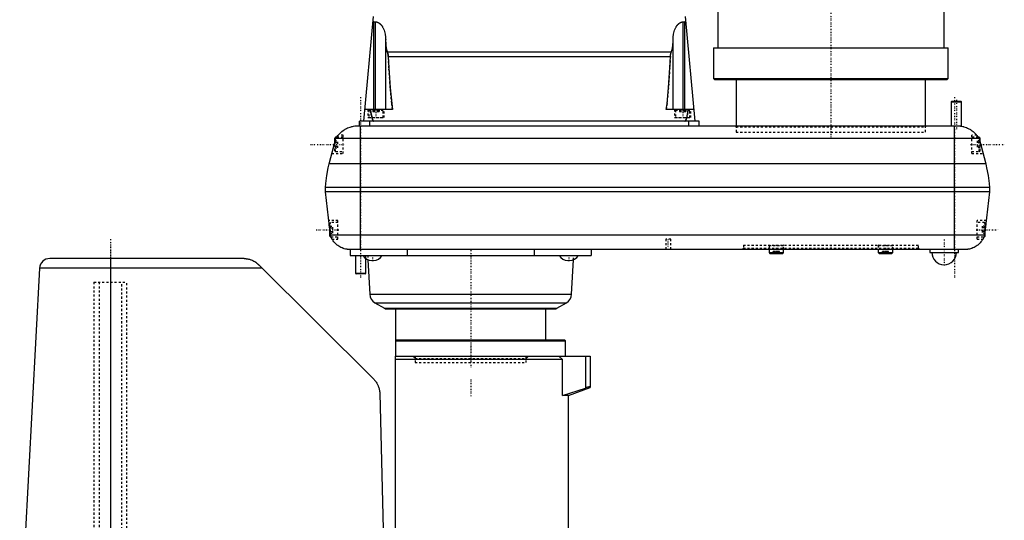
# Model space of a CAD drawing. Extents: x -398 to 147, y -517 to 214.
# Tile 4 of 5: x -394 to 84, y -274 to -30. Entities that reach past the tile are written whole.
import ezdxf

# ---------------------------------------------------------------- set-up
doc = ezdxf.new("R2010")
doc.units = 0
doc.linetypes.add('CENTER', pattern=[1.5, 0.45, -0.5, 0.05, -0.5])
doc.linetypes.add('DASHED', pattern=[2, 1, -1])
for name, color, linetype in [('AM_0', 7, 'CONTINUOUS'), ('AM_3', 7, 'DASHED'), ('AM_7', 7, 'CENTER')]:
    doc.layers.add(name, color=color, linetype=linetype)

msp = doc.modelspace()

# ---------------------------------------------------------------- linework, layer by layer
at = {"layer": 'AM_0', "color": 7, "linetype": 'CONTINUOUS'}
for p, q in [((-55, -24), (-55, -44)), ((55, -44), (55, -24)), ((-222.32, -28.75), (-227, -79.7)), ((-222, -74), (-222, -31.44)), ((-222, -31.44), (-221.3, -31.44)), ((-221.3, -74), (-221.3, -31.44)), ((-71.7, -31.44), (-71, -31.44)), ((-71.7, -74), (-71.7, -31.44)), ((-71, -74), (-71, -31.44)), ((-66, -79.7), (-70.68, -28.75)), ((-216.3, -74), (-216.3, -40.09)), ((-76.7, -74), (-76.7, -40.09)), ((-215.52, -45.95), (-77.48, -45.95)), ((-57, -44), (-57, -59)), ((-57, -44), (57, -44)), ((57, -59), (57, -44)), ((-215.01, -48.21), (-77.99, -48.21)), ((-57, -59), (-56.5, -59.5)), ((-57, -59), (57, -59)), ((-56.5, -59.5), (56.5, -59.5)), ((-46, -59.5), (-46, -82)), ((46, -82), (46, -59.5)), ((56.5, -59.5), (57, -59)), ((58.8, -70), (58.5, -70.3)), ((58.5, -70.3), (58.5, -82)), ((58.5, -70.3), (63.5, -70.3)), ((58.8, -70), (63.2, -70)), ((63.5, -70.3), (63.2, -70)), ((63.5, -82.15), (63.5, -70.3)), ((-213, -74), (-226.48, -74)), ((-66.52, -74), (-80, -74)), ((-229, -82), (-229, -79.7)), ((-64, -79.7), (-229, -79.7)), ((-224, -82), (-224, -79.7)), ((-69, -82), (-69, -79.7)), ((-64, -82), (-64, -79.7)), ((-231, -82), (62.5, -82)), ((-228.5, -142), (-228.5, -82)), ((60, -142), (60, -82)), ((-243.75, -100.5), (-240.5, -88.15)), ((-240.6, -87.5), (-241, -87.9)), ((-241, -90.04), (-241, -87.9)), ((-240.1, -87.5), (-240.6, -87.5)), ((-240.6, -88.53), (-240.6, -87.5)), ((72, -88.15), (-240.5, -88.15)), ((72.1, -87.5), (71.6, -87.5)), ((72, -88.15), (75.25, -100.5)), ((72.5, -87.9), (72.1, -87.5)), ((72.1, -88.53), (72.1, -87.5)), ((72.5, -90.04), (72.5, -87.9)), ((75.25, -100.5), (-243.75, -100.5)), ((77, -112), (-245.5, -112)), ((-245.5, -114), (-245.5, -112)), ((77, -114), (-245.5, -114)), ((-243.15, -135.2), (-245.5, -114)), ((77, -114), (74.65, -135.2)), ((77, -112), (77, -114)), ((-243.5, -135.6), (-243.5, -132.04)), ((75, -135.6), (75, -132.04)), ((-243.5, -135.6), (-243.1, -136)), ((74.65, -135.2), (-243.15, -135.2)), ((-243.1, -136), (-243.1, -135.35)), ((-243.1, -136), (-242.85, -136)), ((74.35, -136), (74.6, -136)), ((74.6, -136), (74.6, -135.35)), ((74.6, -136), (75, -135.6)), ((-235, -142), (66.5, -142)), ((-233.5, -142), (-233.5, -145)), ((-205.92, -142), (-205.92, -145)), ((-144.08, -142), (-144.08, -145)), ((-116.5, -142), (-116.5, -145)), ((-30.02, -142), (-30.02, -143.6)), ((-23.02, -143.6), (-23.02, -142)), ((23.02, -142), (23.02, -143.6)), ((30.02, -143.6), (30.02, -142)), ((48, -142), (48, -143.5)), ((48, -143.5), (62, -143.5)), ((62, -143.5), (62, -142)), ((-285, -146.5), (-379.52, -146.5)), ((-350, -146.5), (-350, -391.5)), ((-233.5, -145), (-116.5, -145)), ((-231, -145), (-231, -153.7)), ((-226, -153.7), (-226, -146.51)), ((-224.89, -147.14), (-224, -163.85)), ((-222.99, -147.51), (-222.27, -147.51)), ((-127.73, -147.51), (-127.01, -147.51)), ((-126, -163.85), (-125.11, -147.14)), ((-30.02, -143.6), (-29.62, -144)), ((-30.02, -143.6), (-23.02, -143.6)), ((-29.62, -144), (-23.42, -144)), ((-23.42, -144), (-23.02, -143.6)), ((23.02, -143.6), (23.42, -144)), ((23.02, -143.6), (30.02, -143.6)), ((23.42, -144), (29.62, -144)), ((29.62, -144), (30.02, -143.6)), ((-384.5, -151.1), (-394.1, -333.55)), ((-276.39, -151.1), (-384.5, -151.1)), ((-278, -149.5), (-222.1, -205.2)), ((-231, -153.7), (-230.7, -154)), ((-226, -153.7), (-231, -153.7)), ((-226.3, -154), (-230.7, -154)), ((-226.3, -154), (-226, -153.7)), ((-224, -163.85), (-126, -163.85)), ((-221.5, -167.95), (-216.85, -170.67)), ((-221.5, -167.95), (-128.5, -167.95)), ((-216.85, -170.67), (-133.15, -170.67)), ((-215.85, -170.95), (-134.15, -170.95)), ((-211.5, -170.95), (-211.5, -194)), ((-138.5, -186), (-138.5, -170.95)), ((-133.15, -170.67), (-128.5, -167.95)), ((-211.5, -186), (-129.5, -186)), ((-211.5, -186.5), (-129, -186.5)), ((-129, -186.5), (-129.5, -186)), ((-129, -194), (-129, -186.5)), ((-211.5, -334.5), (-211.5, -194)), ((-211.5, -194), (-117, -194)), ((-130.38, -195.5), (-211.5, -195.5)), ((-130.38, -195.5), (-132.16, -194)), ((-130.38, -213), (-130.38, -195.5)), ((-119.22, -194), (-119.22, -209.42)), ((-117, -194), (-117, -209.18)), ((-130.38, -213), (-119.22, -209.42)), ((-127.5, -213), (-117, -209.18)), ((-219.15, -212), (-216.02, -333.55)), ((-127.5, -213), (-130.38, -213)), ((-127.5, -300), (-127.5, -213))]:
    msp.add_line(p, q, dxfattribs=at)
for points in [[(-222.57, -31.38, 0), (-222.55, -31.39, 0), (-222.52, -31.39, 0), (-222.49, -31.4, 0), (-222.47, -31.4, 0), (-222.46, -31.4, 0), (-222.43, -31.41, 0), (-222.39, -31.41, 0), (-222.36, -31.42, 0), (-222.33, -31.42, 0), (-222.3, -31.42, 0), (-222.28, -31.42, 0), (-222.27, -31.43, 0), (-222.24, -31.43, 0), (-222.2, -31.43, 0), (-222.17, -31.43, 0), (-222.14, -31.43, 0), (-222.11, -31.44, 0), (-222.09, -31.44, 0), (-222.08, -31.44, 0), (-222.05, -31.44, 0), (-222.02, -31.44, 0), (-222, -31.44, 0)], [(-221.3, -31.44, 0), (-221.27, -31.44, 0), (-221.19, -31.44, 0), (-221.12, -31.44, 0), (-221.08, -31.45, 0), (-221.05, -31.45, 0), (-220.98, -31.46, 0), (-220.9, -31.47, 0), (-220.83, -31.48, 0), (-220.76, -31.49, 0), (-220.69, -31.5, 0), (-220.65, -31.51, 0), (-220.61, -31.52, 0), (-220.54, -31.54, 0), (-220.47, -31.56, 0), (-220.4, -31.58, 0), (-220.33, -31.6, 0), (-220.26, -31.63, 0), (-220.22, -31.64, 0), (-220.18, -31.66, 0), (-220.11, -31.69, 0), (-220.04, -31.72, 0), (-220.01, -31.73, 0), (-219.97, -31.75, 0), (-219.9, -31.78, 0), (-219.83, -31.82, 0), (-219.8, -31.84, 0), (-219.76, -31.86, 0), (-219.7, -31.9, 0), (-219.63, -31.94, 0), (-219.56, -31.98, 0), (-219.49, -32.03, 0), (-219.42, -32.07, 0), (-219.39, -32.1, 0), (-219.36, -32.12, 0), (-219.29, -32.17, 0), (-219.22, -32.22, 0), (-219.16, -32.28, 0), (-219.09, -32.33, 0), (-219.03, -32.39, 0), (-218.99, -32.42, 0), (-218.96, -32.45, 0), (-218.9, -32.51, 0), (-218.83, -32.57, 0), (-218.77, -32.63, 0), (-218.71, -32.69, 0), (-218.65, -32.76, 0), (-218.62, -32.79, 0), (-218.59, -32.83, 0), (-218.52, -32.9, 0), (-218.46, -32.97, 0), (-218.4, -33.04, 0), (-218.35, -33.11, 0), (-218.29, -33.19, 0), (-218.26, -33.23, 0), (-218.23, -33.27, 0), (-218.17, -33.34, 0), (-218.12, -33.42, 0), (-218.06, -33.5, 0), (-218.01, -33.59, 0), (-217.95, -33.67, 0), (-217.92, -33.71, 0), (-217.9, -33.76, 0), (-217.84, -33.84, 0), (-217.79, -33.93, 0), (-217.77, -33.97, 0), (-217.62, -34.25, 0), (-217.34, -34.82, 0), (-217.09, -35.44, 0), (-216.87, -36.1, 0), (-216.68, -36.78, 0), (-216.53, -37.49, 0), (-216.47, -37.85, 0), (-216.42, -38.22, 0), (-216.35, -38.96, 0), (-216.31, -39.72, 0), (-216.3, -40.09, 0)], [(-76.7, -40.09, 0), (-76.69, -39.72, 0), (-76.65, -38.96, 0), (-76.58, -38.22, 0), (-76.53, -37.85, 0), (-76.47, -37.49, 0), (-76.32, -36.78, 0), (-76.13, -36.1, 0), (-75.91, -35.44, 0), (-75.66, -34.82, 0), (-75.38, -34.25, 0), (-75.23, -33.97, 0), (-75.21, -33.93, 0), (-75.16, -33.84, 0), (-75.1, -33.76, 0), (-75.08, -33.71, 0), (-75.05, -33.67, 0), (-74.99, -33.59, 0), (-74.94, -33.5, 0), (-74.88, -33.42, 0), (-74.83, -33.34, 0), (-74.77, -33.27, 0), (-74.74, -33.23, 0), (-74.71, -33.19, 0), (-74.65, -33.11, 0), (-74.6, -33.04, 0), (-74.54, -32.97, 0), (-74.48, -32.9, 0), (-74.41, -32.83, 0), (-74.38, -32.79, 0), (-74.35, -32.76, 0), (-74.29, -32.69, 0), (-74.23, -32.63, 0), (-74.17, -32.57, 0), (-74.1, -32.51, 0), (-74.04, -32.45, 0), (-74.01, -32.42, 0), (-73.97, -32.39, 0), (-73.91, -32.33, 0), (-73.84, -32.28, 0), (-73.78, -32.22, 0), (-73.71, -32.17, 0), (-73.64, -32.12, 0), (-73.61, -32.1, 0), (-73.58, -32.07, 0), (-73.51, -32.03, 0), (-73.44, -31.98, 0), (-73.37, -31.94, 0), (-73.3, -31.9, 0), (-73.24, -31.86, 0), (-73.2, -31.84, 0), (-73.17, -31.82, 0), (-73.1, -31.78, 0), (-73.03, -31.75, 0), (-72.99, -31.73, 0), (-72.96, -31.72, 0), (-72.89, -31.69, 0), (-72.82, -31.66, 0), (-72.78, -31.64, 0), (-72.74, -31.63, 0), (-72.67, -31.6, 0), (-72.6, -31.58, 0), (-72.53, -31.56, 0), (-72.46, -31.54, 0), (-72.39, -31.52, 0), (-72.35, -31.51, 0), (-72.31, -31.5, 0), (-72.24, -31.49, 0), (-72.17, -31.48, 0), (-72.1, -31.47, 0), (-72.02, -31.46, 0), (-71.95, -31.45, 0), (-71.92, -31.45, 0), (-71.88, -31.44, 0), (-71.81, -31.44, 0), (-71.73, -31.44, 0), (-71.7, -31.44, 0)], [(-71, -31.44, 0), (-70.98, -31.44, 0), (-70.95, -31.44, 0), (-70.92, -31.44, 0), (-70.91, -31.44, 0), (-70.89, -31.44, 0), (-70.86, -31.43, 0), (-70.83, -31.43, 0), (-70.8, -31.43, 0), (-70.76, -31.43, 0), (-70.73, -31.43, 0), (-70.72, -31.42, 0), (-70.7, -31.42, 0), (-70.67, -31.42, 0), (-70.64, -31.42, 0), (-70.61, -31.41, 0), (-70.57, -31.41, 0), (-70.54, -31.4, 0), (-70.53, -31.4, 0), (-70.51, -31.4, 0), (-70.48, -31.39, 0), (-70.45, -31.39, 0), (-70.43, -31.38, 0)], [(-216.3, -41.3, 0), (-216.3, -41.44, 0), (-216.3, -41.71, 0), (-216.29, -41.98, 0), (-216.28, -42.12, 0), (-216.27, -42.25, 0), (-216.25, -42.52, 0), (-216.23, -42.79, 0), (-216.2, -43.06, 0), (-216.16, -43.33, 0), (-216.12, -43.59, 0), (-216.1, -43.72, 0), (-216.08, -43.85, 0), (-216.03, -44.11, 0), (-215.98, -44.37, 0), (-215.92, -44.62, 0), (-215.86, -44.87, 0), (-215.79, -45.12, 0), (-215.75, -45.24, 0), (-215.72, -45.36, 0), (-215.64, -45.6, 0), (-215.56, -45.83, 0), (-215.52, -45.95, 0)], [(-77.48, -45.95, 0), (-77.44, -45.83, 0), (-77.36, -45.6, 0), (-77.28, -45.36, 0), (-77.25, -45.24, 0), (-77.21, -45.12, 0), (-77.14, -44.87, 0), (-77.08, -44.62, 0), (-77.02, -44.37, 0), (-76.97, -44.11, 0), (-76.92, -43.85, 0), (-76.9, -43.72, 0), (-76.88, -43.59, 0), (-76.84, -43.33, 0), (-76.8, -43.06, 0), (-76.77, -42.79, 0), (-76.75, -42.52, 0), (-76.73, -42.25, 0), (-76.72, -42.12, 0), (-76.71, -41.98, 0), (-76.7, -41.71, 0), (-76.7, -41.44, 0), (-76.7, -41.3, 0)], [(-215.52, -45.95, 0), (-215.5, -46.01, 0), (-215.46, -46.12, 0), (-215.42, -46.24, 0), (-215.4, -46.3, 0), (-215.38, -46.36, 0), (-215.34, -46.48, 0), (-215.3, -46.6, 0), (-215.27, -46.73, 0), (-215.23, -46.85, 0), (-215.2, -46.98, 0), (-215.18, -47.04, 0), (-215.17, -47.1, 0), (-215.14, -47.23, 0), (-215.11, -47.36, 0), (-215.09, -47.49, 0), (-215.07, -47.62, 0), (-215.05, -47.75, 0), (-215.05, -47.82, 0), (-215.04, -47.88, 0), (-215.03, -48.02, 0), (-215.02, -48.15, 0), (-215.01, -48.21, 0)], [(-77.99, -48.21, 0), (-77.98, -48.15, 0), (-77.97, -48.02, 0), (-77.96, -47.88, 0), (-77.95, -47.82, 0), (-77.95, -47.75, 0), (-77.93, -47.62, 0), (-77.91, -47.49, 0), (-77.89, -47.36, 0), (-77.86, -47.23, 0), (-77.83, -47.1, 0), (-77.82, -47.04, 0), (-77.8, -46.98, 0), (-77.77, -46.85, 0), (-77.73, -46.73, 0), (-77.7, -46.6, 0), (-77.66, -46.48, 0), (-77.62, -46.36, 0), (-77.6, -46.3, 0), (-77.58, -46.24, 0), (-77.54, -46.12, 0), (-77.5, -46.01, 0), (-77.48, -45.95, 0)], [(-215.01, -48.21, 0), (-214.73, -53.77, 0), (-214.09, -63.46, 0), (-213.38, -71.06, 0), (-213, -74, 0)], [(-80, -74, 0), (-79.62, -71.06, 0), (-78.91, -63.46, 0), (-78.27, -53.77, 0), (-77.99, -48.21, 0)], [(-223.7, -74, 0), (-223.43, -75.73, 0), (-223.1, -77.36, 0), (-223.01, -77.75, 0), (-222.91, -78.1, 0), (-222.86, -78.26, 0), (-222.82, -78.42, 0), (-222.72, -78.7, 0), (-222.63, -78.95, 0), (-222.57, -79.08, 0), (-222.55, -79.11, 0), (-222.54, -79.15, 0), (-222.53, -79.16, 0), (-222.52, -79.18, 0), (-222.51, -79.21, 0), (-222.49, -79.24, 0), (-222.47, -79.27, 0), (-222.46, -79.3, 0), (-222.44, -79.33, 0), (-222.43, -79.34, 0), (-222.43, -79.35, 0), (-222.41, -79.38, 0), (-222.39, -79.4, 0), (-222.38, -79.43, 0), (-222.36, -79.45, 0), (-222.35, -79.47, 0), (-222.34, -79.48, 0), (-222.33, -79.49, 0), (-222.31, -79.51, 0), (-222.3, -79.53, 0), (-222.29, -79.54, 0), (-222.28, -79.55, 0), (-222.27, -79.57, 0), (-222.25, -79.58, 0), (-222.24, -79.59, 0), (-222.23, -79.6, 0), (-222.22, -79.61, 0), (-222.2, -79.62, 0), (-222.18, -79.63, 0), (-222.17, -79.65, 0), (-222.15, -79.66, 0), (-222.14, -79.66, 0), (-222.14, -79.66, 0), (-222.12, -79.67, 0), (-222.1, -79.68, 0), (-222.09, -79.69, 0), (-222.07, -79.69, 0), (-222.06, -79.69, 0), (-222.05, -79.7, 0), (-222.04, -79.7, 0), (-222.02, -79.7, 0), (-222.01, -79.7, 0), (-222, -79.7, 0)], [(-71, -79.7, 0), (-70.99, -79.7, 0), (-70.98, -79.7, 0), (-70.96, -79.7, 0), (-70.95, -79.7, 0), (-70.94, -79.69, 0), (-70.93, -79.69, 0), (-70.91, -79.69, 0), (-70.9, -79.68, 0), (-70.88, -79.67, 0), (-70.86, -79.66, 0), (-70.86, -79.66, 0), (-70.85, -79.66, 0), (-70.83, -79.65, 0), (-70.82, -79.63, 0), (-70.8, -79.62, 0), (-70.78, -79.61, 0), (-70.77, -79.6, 0), (-70.76, -79.59, 0), (-70.75, -79.58, 0), (-70.73, -79.57, 0), (-70.72, -79.55, 0), (-70.71, -79.54, 0), (-70.7, -79.53, 0), (-70.69, -79.51, 0), (-70.67, -79.49, 0), (-70.66, -79.48, 0), (-70.65, -79.47, 0), (-70.64, -79.45, 0), (-70.62, -79.43, 0), (-70.61, -79.4, 0), (-70.59, -79.38, 0), (-70.57, -79.35, 0), (-70.57, -79.34, 0), (-70.56, -79.33, 0), (-70.54, -79.3, 0), (-70.53, -79.27, 0), (-70.51, -79.24, 0), (-70.49, -79.21, 0), (-70.48, -79.18, 0), (-70.47, -79.16, 0), (-70.46, -79.15, 0), (-70.45, -79.11, 0), (-70.43, -79.08, 0), (-70.37, -78.95, 0), (-70.28, -78.7, 0), (-70.18, -78.42, 0), (-70.14, -78.26, 0), (-70.09, -78.1, 0), (-69.99, -77.75, 0), (-69.9, -77.36, 0), (-69.81, -76.94, 0), (-69.71, -76.48, 0), (-69.62, -75.99, 0), (-69.57, -75.73, 0), (-69.53, -75.46, 0), (-69.43, -74.9, 0), (-69.34, -74.31, 0), (-69.3, -74, 0)], [(-240.5, -88.15, 0), (-240.31, -87.84, 0), (-239.92, -87.24, 0), (-239.49, -86.67, 0), (-239.27, -86.4, 0), (-239.04, -86.13, 0), (-238.57, -85.63, 0), (-238.07, -85.16, 0), (-237.56, -84.71, 0), (-237.02, -84.31, 0), (-236.48, -83.93, 0), (-236.2, -83.76, 0), (-235.92, -83.59, 0), (-235.36, -83.29, 0), (-234.78, -83.01, 0), (-234.2, -82.77, 0), (-233.62, -82.56, 0), (-233.04, -82.39, 0), (-232.74, -82.31, 0), (-232.45, -82.24, 0), (-231.87, -82.12, 0), (-231.29, -82.03, 0), (-231, -82, 0)], [(62.5, -82, 0), (62.81, -82.04, 0), (63.43, -82.13, 0), (64.05, -82.26, 0), (64.35, -82.34, 0), (64.66, -82.42, 0), (65.26, -82.61, 0), (65.85, -82.83, 0), (66.43, -83.08, 0), (66.99, -83.36, 0), (67.55, -83.67, 0), (67.82, -83.83, 0), (68.09, -84.01, 0), (68.62, -84.38, 0), (69.13, -84.78, 0), (69.63, -85.21, 0), (70.12, -85.68, 0), (70.58, -86.18, 0), (70.8, -86.44, 0), (71.02, -86.7, 0), (71.43, -87.26, 0), (71.82, -87.85, 0), (72, -88.15, 0)], [(70.85, -86.5, 0), (70.85, -86.5, 0), (70.86, -86.51, 0), (70.87, -86.52, 0), (70.88, -86.53, 0), (70.89, -86.54, 0), (70.91, -86.57, 0), (70.94, -86.6, 0), (70.97, -86.64, 0), (71, -86.69, 0), (71.05, -86.74, 0), (71.07, -86.77, 0), (71.09, -86.8, 0), (71.14, -86.86, 0), (71.19, -86.93, 0), (71.25, -87.01, 0), (71.31, -87.09, 0), (71.37, -87.17, 0), (71.4, -87.22, 0), (71.43, -87.26, 0), (71.5, -87.36, 0), (71.56, -87.45, 0), (71.59, -87.5, 0)], [(-245.5, -112, 0), (-245.33, -110.06, 0), (-244.85, -106.2, 0), (-244.16, -102.39, 0), (-243.75, -100.5, 0)], [(75.25, -100.5, 0), (75.66, -102.39, 0), (76.35, -106.2, 0), (76.83, -110.06, 0), (77, -112, 0)], [(-235, -142, 0), (-235.28, -141.96, 0), (-235.84, -141.85, 0), (-236.39, -141.71, 0), (-236.67, -141.62, 0), (-236.95, -141.53, 0), (-237.49, -141.32, 0), (-238.03, -141.08, 0), (-238.56, -140.8, 0), (-239.08, -140.49, 0), (-239.58, -140.14, 0), (-239.83, -139.95, 0), (-240.07, -139.75, 0), (-240.54, -139.34, 0), (-240.99, -138.88, 0), (-241.41, -138.4, 0), (-241.8, -137.88, 0), (-242.02, -137.56, 0), (-242.08, -137.47, 0), (-242.14, -137.38, 0), (-242.16, -137.33, 0), (-242.19, -137.28, 0), (-242.25, -137.19, 0), (-242.31, -137.09, 0), (-242.33, -137.04, 0), (-242.36, -137, 0), (-242.41, -136.9, 0), (-242.47, -136.8, 0), (-242.49, -136.75, 0), (-242.52, -136.7, 0), (-242.57, -136.6, 0), (-242.62, -136.5, 0), (-242.67, -136.4, 0), (-242.72, -136.3, 0), (-242.76, -136.2, 0), (-242.79, -136.15, 0), (-242.81, -136.1, 0), (-242.85, -136, 0), (-242.9, -135.89, 0), (-242.94, -135.79, 0), (-242.98, -135.68, 0), (-243.02, -135.58, 0), (-243.04, -135.52, 0), (-243.06, -135.47, 0), (-243.1, -135.36, 0), (-243.13, -135.25, 0), (-243.15, -135.2, 0)], [(-242.36, -137, 0), (-242.36, -137, 0), (-242.36, -136.99, 0), (-242.37, -136.98, 0), (-242.37, -136.97, 0), (-242.38, -136.96, 0), (-242.39, -136.94, 0), (-242.41, -136.9, 0), (-242.43, -136.87, 0), (-242.46, -136.82, 0), (-242.48, -136.77, 0), (-242.5, -136.74, 0), (-242.51, -136.71, 0), (-242.55, -136.65, 0), (-242.58, -136.58, 0), (-242.62, -136.5, 0), (-242.66, -136.42, 0), (-242.7, -136.34, 0), (-242.72, -136.29, 0), (-242.74, -136.25, 0), (-242.78, -136.15, 0), (-242.83, -136.05, 0), (-242.85, -136, 0)], [(74.65, -135.2, 0), (74.63, -135.25, 0), (74.6, -135.36, 0), (74.56, -135.47, 0), (74.54, -135.52, 0), (74.52, -135.58, 0), (74.48, -135.68, 0), (74.44, -135.79, 0), (74.4, -135.89, 0), (74.35, -136, 0), (74.31, -136.1, 0), (74.29, -136.15, 0), (74.26, -136.2, 0), (74.22, -136.3, 0), (74.17, -136.4, 0), (74.12, -136.5, 0), (74.07, -136.6, 0), (74.02, -136.7, 0), (73.99, -136.75, 0), (73.97, -136.8, 0), (73.91, -136.9, 0), (73.86, -137, 0), (73.83, -137.04, 0), (73.81, -137.09, 0), (73.75, -137.19, 0), (73.69, -137.28, 0), (73.66, -137.33, 0), (73.64, -137.38, 0), (73.58, -137.47, 0), (73.52, -137.56, 0), (73.3, -137.88, 0), (72.91, -138.4, 0), (72.49, -138.88, 0), (72.04, -139.33, 0), (71.57, -139.75, 0), (71.33, -139.95, 0), (71.09, -140.14, 0), (70.58, -140.49, 0), (70.06, -140.8, 0), (69.53, -141.08, 0), (68.99, -141.32, 0), (68.45, -141.53, 0), (68.17, -141.62, 0), (67.89, -141.71, 0), (67.34, -141.85, 0), (66.78, -141.96, 0), (66.5, -142, 0)], [(74.35, -136, 0), (74.33, -136.05, 0), (74.28, -136.15, 0), (74.24, -136.25, 0), (74.22, -136.29, 0), (74.2, -136.34, 0), (74.16, -136.42, 0), (74.12, -136.5, 0), (74.08, -136.58, 0), (74.05, -136.65, 0), (74.01, -136.71, 0), (74, -136.74, 0), (73.98, -136.77, 0), (73.96, -136.82, 0), (73.93, -136.87, 0), (73.91, -136.9, 0), (73.89, -136.94, 0), (73.88, -136.96, 0), (73.87, -136.97, 0), (73.87, -136.98, 0), (73.86, -136.99, 0), (73.86, -137, 0), (73.86, -137, 0)], [(-285, -146.5, 0), (-285, -146.5, 0), (-285, -146.5, 0), (-285, -146.5, 0), (-285, -146.5, 0), (-285, -146.5, 0), (-285, -146.5, 0), (-285, -146.5, 0), (-285, -146.5, 0), (-285, -146.5, 0), (-284.99, -146.5, 0), (-284.99, -146.5, 0), (-284.99, -146.5, 0), (-284.99, -146.5, 0), (-284.99, -146.5, 0), (-284.99, -146.5, 0), (-284.99, -146.5, 0), (-284.99, -146.5, 0), (-284.99, -146.5, 0), (-284.99, -146.5, 0), (-284.99, -146.5, 0), (-284.99, -146.5, 0), (-284.99, -146.5, 0), (-284.99, -146.5, 0), (-284.98, -146.5, 0), (-284.98, -146.5, 0), (-284.97, -146.5, 0), (-284.96, -146.5, 0), (-284.96, -146.5, 0), (-284.96, -146.5, 0), (-284.95, -146.5, 0), (-284.95, -146.5, 0), (-284.94, -146.5, 0), (-284.92, -146.5, 0), (-284.91, -146.5, 0), (-284.89, -146.5, 0), (-284.86, -146.5, 0), (-284.82, -146.5, 0), (-284.68, -146.51, 0), (-284.4, -146.53, 0), (-284.24, -146.54, 0), (-284.08, -146.56, 0), (-283.72, -146.6, 0), (-283.34, -146.66, 0), (-282.94, -146.75, 0), (-282.52, -146.85, 0), (-282.08, -146.98, 0), (-281.86, -147.05, 0), (-281.65, -147.13, 0), (-281.21, -147.31, 0), (-280.78, -147.5, 0), (-280.34, -147.73, 0), (-279.89, -147.99, 0), (-279.45, -148.27, 0), (-279.24, -148.43, 0), (-279.02, -148.59, 0), (-278.6, -148.94, 0), (-278.36, -149.15, 0), (-278.3, -149.21, 0), (-278.23, -149.27, 0), (-278.2, -149.31, 0), (-278.16, -149.34, 0), (-278.1, -149.4, 0), (-278.03, -149.47, 0), (-278, -149.5, 0)], [(-222.1, -205.2, 0), (-221.95, -205.35, 0), (-221.67, -205.66, 0), (-221.39, -205.98, 0), (-221.26, -206.15, 0), (-221.13, -206.31, 0), (-220.89, -206.66, 0), (-220.66, -207.01, 0), (-220.44, -207.37, 0), (-220.24, -207.74, 0), (-220.06, -208.12, 0), (-219.97, -208.32, 0), (-219.89, -208.51, 0), (-219.74, -208.9, 0), (-219.6, -209.3, 0), (-219.49, -209.71, 0), (-219.39, -210.12, 0), (-219.3, -210.53, 0), (-219.27, -210.74, 0), (-219.24, -210.95, 0), (-219.19, -211.37, 0), (-219.16, -211.79, 0), (-219.15, -212, 0)], [(-117, -208.84, 0), (-117, -208.84, 0), (-117, -208.84, 0), (-117, -208.84, 0), (-117, -208.84, 0), (-117, -208.83, 0), (-117, -208.83, 0), (-117.01, -208.83, 0), (-117.01, -208.83, 0), (-117.01, -208.83, 0), (-117.02, -208.83, 0), (-117.02, -208.83, 0), (-117.02, -208.83, 0), (-117.02, -208.83, 0), (-117.03, -208.82, 0), (-117.03, -208.82, 0), (-117.04, -208.82, 0), (-117.05, -208.82, 0), (-117.05, -208.82, 0), (-117.05, -208.82, 0), (-117.06, -208.82, 0), (-117.07, -208.82, 0), (-117.07, -208.82, 0), (-117.08, -208.82, 0), (-117.08, -208.82, 0), (-117.09, -208.83, 0), (-117.1, -208.83, 0), (-117.1, -208.83, 0), (-117.11, -208.83, 0), (-117.12, -208.83, 0), (-117.13, -208.83, 0), (-117.14, -208.83, 0), (-117.15, -208.83, 0), (-117.16, -208.83, 0), (-117.17, -208.83, 0), (-117.18, -208.84, 0), (-117.19, -208.84, 0), (-117.2, -208.84, 0), (-117.22, -208.84, 0), (-117.23, -208.85, 0), (-117.24, -208.85, 0), (-117.25, -208.85, 0), (-117.26, -208.85, 0), (-117.28, -208.85, 0), (-117.29, -208.86, 0), (-117.31, -208.86, 0), (-117.33, -208.87, 0), (-117.33, -208.87, 0), (-117.34, -208.87, 0), (-117.36, -208.87, 0), (-117.38, -208.88, 0), (-117.4, -208.88, 0), (-117.42, -208.89, 0), (-117.43, -208.89, 0), (-117.44, -208.89, 0), (-117.45, -208.89, 0), (-117.47, -208.9, 0), (-117.49, -208.9, 0), (-117.52, -208.91, 0), (-117.54, -208.91, 0), (-117.56, -208.92, 0), (-117.57, -208.92, 0), (-117.58, -208.93, 0), (-117.6, -208.93, 0), (-117.62, -208.94, 0), (-117.64, -208.94, 0), (-117.65, -208.94, 0), (-117.67, -208.95, 0), (-117.69, -208.95, 0), (-117.71, -208.96, 0), (-117.72, -208.96, 0), (-117.74, -208.97, 0), (-117.77, -208.97, 0), (-117.79, -208.98, 0), (-117.82, -208.99, 0), (-117.84, -208.99, 0), (-117.86, -209, 0), (-117.87, -209, 0), (-117.89, -209.01, 0), (-117.92, -209.02, 0), (-117.95, -209.02, 0), (-117.97, -209.03, 0), (-118, -209.04, 0), (-118.01, -209.04, 0), (-118.03, -209.05, 0), (-118.06, -209.05, 0), (-118.08, -209.06, 0), (-118.11, -209.07, 0), (-118.14, -209.08, 0), (-118.17, -209.09, 0), (-118.18, -209.09, 0), (-118.2, -209.1, 0), (-118.22, -209.1, 0), (-118.25, -209.11, 0), (-118.35, -209.14, 0), (-118.53, -209.2, 0), (-118.62, -209.23, 0), (-118.64, -209.23, 0), (-118.67, -209.24, 0), (-118.7, -209.25, 0), (-118.72, -209.26, 0), (-118.74, -209.26, 0), (-118.77, -209.27, 0), (-118.8, -209.28, 0), (-118.83, -209.29, 0), (-118.87, -209.3, 0), (-118.9, -209.31, 0), (-118.92, -209.32, 0), (-118.93, -209.32, 0), (-118.97, -209.33, 0), (-119, -209.35, 0), (-119.12, -209.38, 0), (-119.22, -209.42, 0)]]:
    msp.add_polyline3d(points, dxfattribs=at)
for centre, radius, start, end in [((55, -143.5), 6, 180, 0), ((-379.52, -151.5), 5, 90, 175.4117), ((-222.99, -142.51), 5, 209.8262, 270), ((-222.27, -142.51), 5, 270, 330.1738), ((-127.73, -142.51), 5, 209.8262, 270), ((-127.01, -142.51), 5, 270, 330.1738), ((-219.01, -163.62), 5, 182.674, 240.072), ((-130.99, -163.62), 5, 299.928, 357.326), ((-215.82, -168.95), 2, 239.0251, 269.1598), ((-134.18, -168.95), 2, 270.8402, 300.9749)]:
    msp.add_arc(centre, radius, start, end, dxfattribs=at)
at = {"layer": 'AM_3', "color": 6, "linetype": 'DASHED'}
for p, q in [((-225, -74), (-225, -78)), ((-224.1, -74), (-224.5, -74.4)), ((-224.5, -74.4), (-224.5, -77.9)), ((-224.5, -74.4), (-217.5, -74.4)), ((-222.5, -74), (-222.5, -75)), ((-222.5, -75), (-219.5, -75)), ((-221, -74), (-221, -75)), ((-219.5, -74), (-219.5, -75)), ((-217.5, -74.4), (-217.9, -74)), ((-217.5, -77.9), (-217.5, -74.4)), ((-217, -78), (-217, -74)), ((-76, -74), (-76, -78)), ((-75.1, -74), (-75.5, -74.4)), ((-75.5, -74.4), (-75.5, -77.9)), ((-75.5, -74.4), (-68.5, -74.4)), ((-73.5, -74), (-73.5, -75)), ((-73.5, -75), (-70.5, -75)), ((-72, -74), (-72, -75)), ((-70.5, -74), (-70.5, -75)), ((-68.5, -74.4), (-68.9, -74)), ((-68.5, -77.9), (-68.5, -74.4)), ((-68, -78), (-68, -74)), ((-225, -78), (-217, -78)), ((-224.5, -77.9), (-217.5, -77.9)), ((-76, -78), (-68, -78)), ((-75.5, -77.9), (-68.5, -77.9)), ((-46.5, -82), (-46, -82.5)), ((-46, -82), (-46, -85)), ((-46, -82.5), (46, -82.5)), ((-46, -85), (46, -85)), ((-46, -85), (46, -85)), ((46, -82.5), (46.5, -82)), ((46, -85), (46, -82)), ((-242.43, -95.5), (-240.5, -88.15)), ((-241, -89.27), (-239.5, -89.27)), ((-241, -94.1), (-241, -90.04)), ((-241, -90.13), (-239.5, -90.13)), ((-240.6, -94.5), (-240.6, -88.53)), ((-237, -87.5), (-240.1, -87.5)), ((-239.5, -92.73), (-239.5, -89.27)), ((-237, -86.5), (-239.35, -86.5)), ((-237, -95.5), (-237, -86.5)), ((70.85, -86.5), (68.5, -86.5)), ((68.5, -95.5), (68.5, -86.5)), ((71.6, -87.5), (68.5, -87.5)), ((72.5, -89.27), (71, -89.27)), ((71, -89.27), (71, -92.73)), ((72.5, -90.13), (71, -90.13)), ((72, -88.15), (73.93, -95.5)), ((72.1, -94.5), (72.1, -88.53)), ((72.5, -94.1), (72.5, -90.04)), ((-242.43, -95.5), (-237, -95.5)), ((-241, -91.87), (-239.5, -91.87)), ((-241, -92.73), (-239.5, -92.73)), ((-241, -94.1), (-240.6, -94.5)), ((-240.6, -94.5), (-237, -94.5)), ((68.5, -94.5), (72.1, -94.5)), ((68.5, -95.5), (73.93, -95.5)), ((72.5, -91.87), (71, -91.87)), ((72.5, -92.73), (71, -92.73)), ((72.1, -94.5), (72.5, -94.1)), ((-239.5, -128), (-243.95, -128)), ((-243.15, -135.2), (-243.95, -128)), ((-243.1, -129), (-243.5, -129.4)), ((-239.5, -129), (-243.1, -129)), ((-243.1, -135.35), (-243.1, -129)), ((-239.5, -137), (-239.5, -128)), ((75.45, -128), (71, -128)), ((71, -137), (71, -128)), ((74.6, -129), (71, -129)), ((75, -129.4), (74.6, -129)), ((74.6, -135.35), (74.6, -129)), ((75.45, -128), (74.65, -135.2)), ((-243.5, -132.04), (-243.5, -129.4)), ((-243.5, -130.77), (-242, -130.77)), ((-243.5, -131.63), (-242, -131.63)), ((-243.5, -133.37), (-242, -133.37)), ((-242, -134.23), (-242, -130.77)), ((75, -130.77), (73.5, -130.77)), ((73.5, -130.77), (73.5, -134.23)), ((75, -131.63), (73.5, -131.63)), ((75, -133.37), (73.5, -133.37)), ((75, -132.04), (75, -129.4)), ((-243.5, -134.23), (-242, -134.23)), ((-242.85, -136), (-239.5, -136)), ((-242.36, -137), (-239.5, -137)), ((-80.25, -137), (-80.25, -142)), ((-77.75, -137), (-80.25, -137)), ((-77.75, -142), (-77.75, -137)), ((71, -136), (74.35, -136)), ((71, -137), (73.86, -137)), ((75, -134.23), (73.5, -134.23)), ((-42.5, -141.5), (-43, -142)), ((-42.5, -140), (-42.5, -141.5)), ((-42.5, -140), (42.5, -140)), ((-42.5, -141.5), (42.5, -141.5)), ((-30.02, -140.1), (-30.02, -142)), ((-30.02, -140.1), (-23.02, -140.1)), ((-28.02, -144), (-28.02, -143)), ((-25.02, -143), (-28.02, -143)), ((-26.52, -144), (-26.52, -143)), ((-25.02, -144), (-25.02, -143)), ((-23.02, -142), (-23.02, -140.1)), ((23.02, -140.1), (23.02, -142)), ((23.02, -140.1), (30.02, -140.1)), ((25.02, -144), (25.02, -143)), ((28.02, -143), (25.02, -143)), ((26.52, -144), (26.52, -143)), ((28.02, -144), (28.02, -143)), ((30.02, -142), (30.02, -140.1)), ((42.5, -141.5), (42.5, -140)), ((43, -142), (42.5, -141.5)), ((-379.5, -146.5), (-379.52, -146.5)), ((-350, -146.5), (-379.5, -146.5)), ((-226, -146.51), (-226, -145)), ((-225, -145), (-224.89, -147.14)), ((-125.11, -147.14), (-125, -145)), ((23.02, -143.6), (24.04, -143.6)), ((-358, -158), (-358, -455.5)), ((-358, -158), (-342, -158)), ((-355.5, -158), (-355.5, -500)), ((-344.5, -500), (-344.5, -158)), ((-342, -455.5), (-342, -158)), ((-203, -194), (-202, -195)), ((-202, -194), (-202, -197)), ((-202, -195), (-148, -195)), ((-148, -195), (-147, -194)), ((-148, -197), (-148, -194)), ((-202, -197), (-148, -197))]:
    msp.add_line(p, q, dxfattribs=at)
for points in [[(-222, -31.44, 0), (-222.02, -31.44, 0), (-222.05, -31.44, 0), (-222.08, -31.44, 0), (-222.09, -31.44, 0), (-222.11, -31.44, 0), (-222.14, -31.43, 0), (-222.17, -31.43, 0), (-222.2, -31.43, 0), (-222.24, -31.43, 0), (-222.27, -31.43, 0), (-222.28, -31.42, 0), (-222.3, -31.42, 0), (-222.33, -31.42, 0), (-222.36, -31.42, 0), (-222.39, -31.41, 0), (-222.43, -31.41, 0), (-222.46, -31.4, 0), (-222.47, -31.4, 0), (-222.49, -31.4, 0), (-222.52, -31.39, 0), (-222.55, -31.39, 0), (-222.57, -31.38, 0)], [(-70.43, -31.38, 0), (-70.45, -31.39, 0), (-70.48, -31.39, 0), (-70.51, -31.4, 0), (-70.53, -31.4, 0), (-70.54, -31.4, 0), (-70.57, -31.41, 0), (-70.61, -31.41, 0), (-70.64, -31.42, 0), (-70.67, -31.42, 0), (-70.7, -31.42, 0), (-70.72, -31.42, 0), (-70.73, -31.43, 0), (-70.76, -31.43, 0), (-70.8, -31.43, 0), (-70.83, -31.43, 0), (-70.86, -31.43, 0), (-70.89, -31.44, 0), (-70.91, -31.44, 0), (-70.92, -31.44, 0), (-70.95, -31.44, 0), (-70.98, -31.44, 0), (-71, -31.44, 0)], [(-215.52, -45.95, 0), (-215.56, -45.83, 0), (-215.64, -45.6, 0), (-215.72, -45.36, 0), (-215.75, -45.24, 0), (-215.79, -45.12, 0), (-215.86, -44.87, 0), (-215.92, -44.62, 0), (-215.98, -44.37, 0), (-216.03, -44.11, 0), (-216.08, -43.85, 0), (-216.1, -43.72, 0), (-216.12, -43.59, 0), (-216.16, -43.33, 0), (-216.2, -43.06, 0), (-216.23, -42.79, 0), (-216.25, -42.52, 0), (-216.27, -42.25, 0), (-216.28, -42.12, 0), (-216.29, -41.98, 0), (-216.3, -41.71, 0), (-216.3, -41.44, 0), (-216.3, -41.3, 0)], [(-215.01, -48.21, 0), (-215.02, -48.15, 0), (-215.03, -48.02, 0), (-215.04, -47.88, 0), (-215.05, -47.82, 0), (-215.05, -47.75, 0), (-215.07, -47.62, 0), (-215.09, -47.49, 0), (-215.11, -47.36, 0), (-215.14, -47.23, 0), (-215.17, -47.1, 0), (-215.18, -47.04, 0), (-215.2, -46.98, 0), (-215.23, -46.85, 0), (-215.27, -46.73, 0), (-215.3, -46.6, 0), (-215.34, -46.48, 0), (-215.38, -46.36, 0), (-215.4, -46.3, 0), (-215.42, -46.24, 0), (-215.46, -46.12, 0), (-215.5, -46.01, 0), (-215.52, -45.95, 0)], [(-213, -74, 0), (-213.38, -71.06, 0), (-214.09, -63.46, 0), (-214.73, -53.77, 0), (-215.01, -48.21, 0)], [(-77.99, -48.21, 0), (-78.27, -53.77, 0), (-78.91, -63.46, 0), (-79.62, -71.06, 0), (-80, -74, 0)], [(-222, -79.7, 0), (-222.01, -79.7, 0), (-222.02, -79.7, 0), (-222.04, -79.7, 0), (-222.05, -79.7, 0), (-222.06, -79.69, 0), (-222.07, -79.69, 0), (-222.09, -79.69, 0), (-222.1, -79.68, 0), (-222.12, -79.67, 0), (-222.14, -79.66, 0), (-222.14, -79.66, 0), (-222.15, -79.66, 0), (-222.17, -79.65, 0), (-222.18, -79.63, 0), (-222.2, -79.62, 0), (-222.22, -79.61, 0), (-222.23, -79.6, 0), (-222.24, -79.59, 0), (-222.25, -79.58, 0), (-222.27, -79.57, 0), (-222.28, -79.55, 0), (-222.29, -79.54, 0), (-222.3, -79.53, 0), (-222.31, -79.51, 0), (-222.33, -79.49, 0), (-222.34, -79.48, 0), (-222.35, -79.47, 0), (-222.36, -79.45, 0), (-222.38, -79.43, 0), (-222.39, -79.4, 0), (-222.41, -79.38, 0), (-222.43, -79.35, 0), (-222.43, -79.34, 0), (-222.44, -79.33, 0), (-222.46, -79.3, 0), (-222.47, -79.27, 0), (-222.49, -79.24, 0), (-222.51, -79.21, 0), (-222.52, -79.18, 0), (-222.53, -79.16, 0), (-222.54, -79.15, 0), (-222.55, -79.11, 0), (-222.57, -79.08, 0), (-222.63, -78.95, 0), (-222.72, -78.7, 0), (-222.82, -78.42, 0), (-222.86, -78.26, 0), (-222.91, -78.1, 0), (-223.01, -77.75, 0), (-223.1, -77.36, 0), (-223.19, -76.94, 0), (-223.29, -76.48, 0), (-223.38, -75.99, 0), (-223.43, -75.73, 0), (-223.47, -75.46, 0), (-223.57, -74.9, 0), (-223.66, -74.31, 0), (-223.7, -74, 0)], [(-69.3, -74, 0), (-69.57, -75.73, 0), (-69.9, -77.36, 0), (-69.99, -77.75, 0), (-70.09, -78.1, 0), (-70.14, -78.26, 0), (-70.18, -78.42, 0), (-70.28, -78.7, 0), (-70.37, -78.95, 0), (-70.43, -79.08, 0), (-70.45, -79.11, 0), (-70.46, -79.15, 0), (-70.47, -79.16, 0), (-70.48, -79.18, 0), (-70.49, -79.21, 0), (-70.51, -79.24, 0), (-70.53, -79.27, 0), (-70.54, -79.3, 0), (-70.56, -79.33, 0), (-70.57, -79.34, 0), (-70.57, -79.35, 0), (-70.59, -79.38, 0), (-70.61, -79.4, 0), (-70.62, -79.43, 0), (-70.64, -79.45, 0), (-70.65, -79.47, 0), (-70.66, -79.48, 0), (-70.67, -79.49, 0), (-70.69, -79.51, 0), (-70.7, -79.53, 0), (-70.71, -79.54, 0), (-70.72, -79.55, 0), (-70.73, -79.57, 0), (-70.75, -79.58, 0), (-70.76, -79.59, 0), (-70.77, -79.6, 0), (-70.78, -79.61, 0), (-70.8, -79.62, 0), (-70.82, -79.63, 0), (-70.83, -79.65, 0), (-70.85, -79.66, 0), (-70.86, -79.66, 0), (-70.86, -79.66, 0), (-70.88, -79.67, 0), (-70.9, -79.68, 0), (-70.91, -79.69, 0), (-70.93, -79.69, 0), (-70.94, -79.69, 0), (-70.95, -79.7, 0), (-70.96, -79.7, 0), (-70.98, -79.7, 0), (-70.99, -79.7, 0), (-71, -79.7, 0)], [(62.5, -82, 0), (62.55, -82.01, 0), (62.65, -82.02, 0), (62.74, -82.03, 0), (62.78, -82.03, 0), (62.83, -82.04, 0), (62.91, -82.05, 0), (62.99, -82.06, 0), (63.07, -82.07, 0), (63.14, -82.08, 0), (63.2, -82.09, 0), (63.23, -82.1, 0), (63.26, -82.1, 0), (63.31, -82.11, 0), (63.36, -82.12, 0), (63.4, -82.13, 0), (63.43, -82.13, 0), (63.46, -82.14, 0), (63.47, -82.14, 0), (63.48, -82.14, 0), (63.49, -82.14, 0), (63.5, -82.15, 0), (63.5, -82.15, 0)], [(-240.5, -88.15, 0), (-240.43, -88.03, 0), (-240.29, -87.8, 0), (-240.16, -87.6, 0), (-240.09, -87.5, 0)], [(-240.09, -87.5, 0), (-240.06, -87.45, 0), (-240, -87.36, 0), (-239.93, -87.26, 0), (-239.9, -87.22, 0), (-239.87, -87.17, 0), (-239.81, -87.09, 0), (-239.75, -87.01, 0), (-239.69, -86.93, 0), (-239.64, -86.86, 0), (-239.59, -86.8, 0), (-239.57, -86.77, 0), (-239.55, -86.74, 0), (-239.5, -86.69, 0), (-239.47, -86.64, 0), (-239.44, -86.6, 0), (-239.41, -86.57, 0), (-239.39, -86.54, 0), (-239.38, -86.53, 0), (-239.37, -86.52, 0), (-239.36, -86.51, 0), (-239.35, -86.5, 0), (-239.35, -86.5, 0)], [(71.59, -87.5, 0), (71.66, -87.6, 0), (71.79, -87.8, 0), (71.93, -88.03, 0), (72, -88.15, 0)], [(71.59, -87.5, 0), (71.66, -87.6, 0), (71.79, -87.8, 0), (71.93, -88.03, 0), (72, -88.15, 0)], [(74.65, -135.2, 0), (74.64, -135.23, 0), (74.63, -135.28, 0), (74.61, -135.32, 0), (74.6, -135.35, 0), (74.59, -135.37, 0), (74.57, -135.42, 0), (74.56, -135.47, 0), (74.54, -135.51, 0), (74.52, -135.56, 0), (74.51, -135.6, 0), (74.5, -135.63, 0), (74.49, -135.65, 0), (74.47, -135.69, 0), (74.46, -135.73, 0), (74.44, -135.78, 0), (74.43, -135.82, 0), (74.41, -135.86, 0), (74.4, -135.88, 0), (74.39, -135.9, 0), (74.37, -135.94, 0), (74.36, -135.98, 0), (74.35, -136, 0)]]:
    msp.add_polyline3d(points, dxfattribs=at)
for centre, radius, start, end in [((-224.4, -77.9), 0.1, 180, 270), ((-217.6, -77.9), 0.1, 270, 0), ((-75.4, -77.9), 0.1, 180, 270), ((-68.6, -77.9), 0.1, 270, 0), ((-29.92, -140.1), 0.1, 90, 180), ((-23.12, -140.1), 0.1, 0, 90), ((23.12, -140.1), 0.1, 90, 180), ((29.92, -140.1), 0.1, 0, 90), ((-222.99, -142.51), 5, 270, 274.1554), ((-222.27, -142.51), 5, 265.8446, 270), ((-127.73, -142.51), 5, 270, 274.1554), ((-127.01, -142.51), 5, 265.8446, 270)]:
    msp.add_arc(centre, radius, start, end, dxfattribs=at)
at = {"layer": 'AM_7', "color": 4, "linetype": 'CENTER'}
for p, q in [((0, 0.75), (0, -88.5)), ((-228.5, -68), (-228.5, -156)), ((60, -68), (60, -156)), ((61, -69.35), (61, -83.65)), ((-221, -73.8), (-221, -78.2)), ((-72, -73.8), (-72, -78.2)), ((0, -81.85), (0, -85.15)), ((-252.75, -91), (-236.25, -91)), ((67.75, -91), (84.25, -91)), ((-250, -132.5), (-239, -132.5)), ((70.5, -132.5), (81.5, -132.5)), ((-350, -137.05), (-350, -426.8)), ((-79, -142.25), (-79, -136.75)), ((55, -137.2), (55, -149.88)), ((-350, -140.9), (-350, -517.1)), ((-175, -142.4), (-175, -199.6)), ((-26.52, -139.8), (-26.52, -144.2)), ((0, -139.9), (0, -142.1)), ((26.52, -139.8), (26.52, -144.2)), ((48.7, -143.5), (61.3, -143.5)), ((-222.63, -144.87), (-222.63, -147.64)), ((-127.37, -144.87), (-127.37, -147.64)), ((-175, -188.68), (-175, -197.15)), ((-175, -205.36), (-175, -213.36))]:
    msp.add_line(p, q, dxfattribs=at)

doc.saveas('drawing.dxf')
